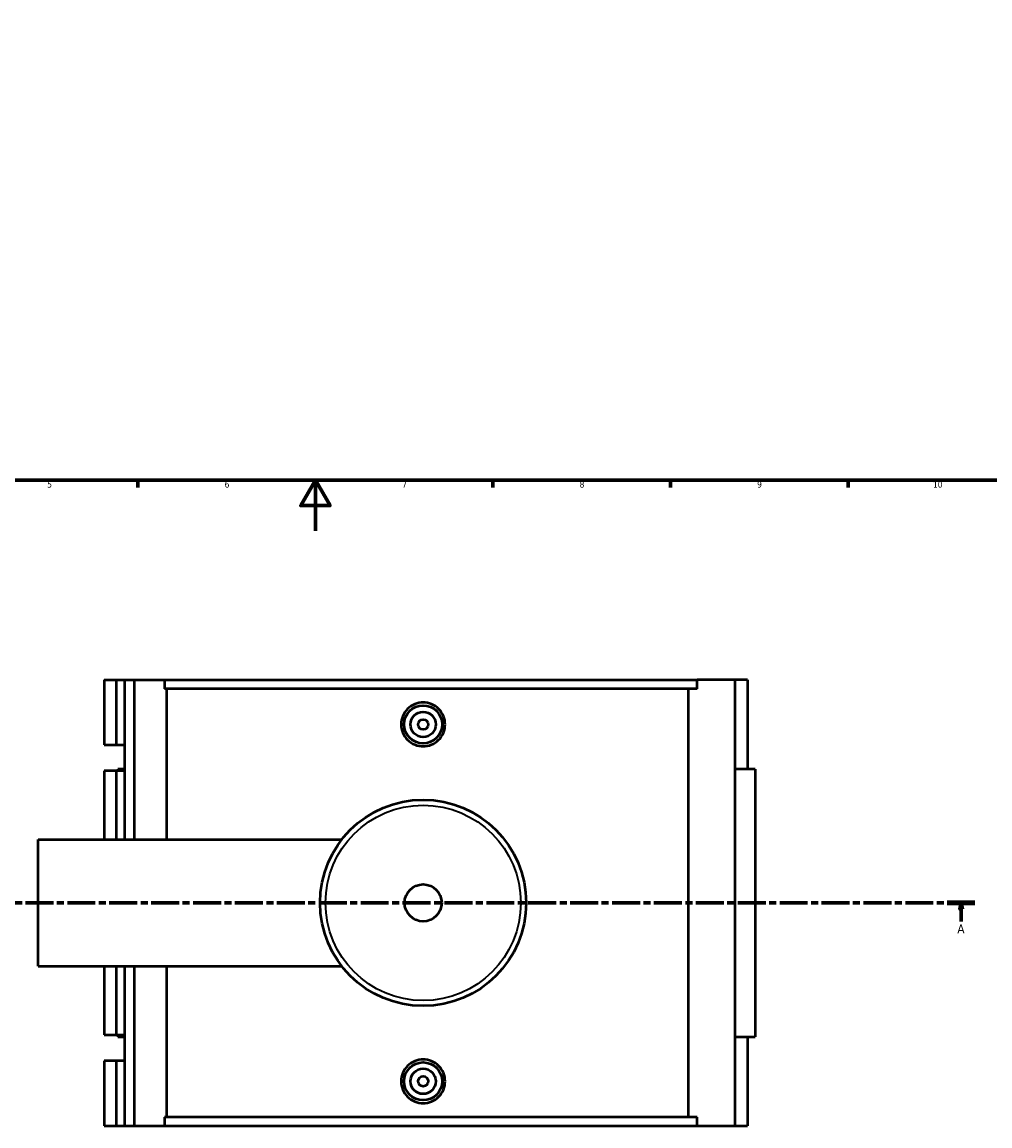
# Model space of a CAD drawing. Header units: millimetres. Extents: x 0 to 1004, y -235 to 1211.
# Tile 3 of 8: x 305 to 687, y -235 to 201. Entities that reach past the tile are written whole.
import ezdxf

# ---------------------------------------------------------------- set-up
doc = ezdxf.new("R2010")
doc.units = ezdxf.units.MM
doc.linetypes.add('CHAIN', pattern=[0.3543, 0.2362, -0.0295, 0.0591, -0.0295])
for name, color, linetype, lineweight in [('Border (ISO)', 7, 'Continuous', 70), ('Section Line (ISO)', 7, 'CHAIN', 70), ('Visible (ISO)', 7, 'Continuous', 50), ('Visible Narrow (ISO)', 7, 'Continuous', 35)]:
    doc.layers.add(name, color=color, linetype=linetype, lineweight=lineweight)
doc.styles.add('Label Text (ISO)', font='tahoma.ttf')
doc.styles.add('Note Text (ISO)', font='tahoma.ttf')

# ---------------------------------------------------------------- blocks, each defined once
blk = doc.blocks.new('Borders Default Border')
at = {"layer": 'Border (ISO)'}
for p, q in [((350.42, 20), (350.42, 17.1)), ((490.58, 20), (490.58, 17.1)), ((560.67, 20), (560.67, 17.1)), ((630.75, 20), (630.75, 17.1))]:
    blk.add_line(p, q, dxfattribs=at)
at = {"layer": 'Border (ISO)', "flags": 128}
for points in [[(20, 20), (20, 574), (821, 574), (821, 20), (20, 20)], [(420.5, 0), (420.5, 20), (414.73, 10), (426.27, 10), (420.5, 20)]]:
    blk.add_lwpolyline(points, dxfattribs=at)
at = {"layer": 'Border (ISO)', "color": 232, "true_color": 0xca0064, "char_height": 2.5, "attachment_point": 7, "style": 'Note Text (ISO)'}
for s, insert in [('5', (314.64, 17.05)), ('6', (384.66, 17.05)), ('7', (454.77, 17.1)), ('8', (524.81, 17.04)), ('9', (594.88, 17.05)), ('10', (664.29, 17.05))]:
    blk.add_mtext(s, dxfattribs=dict(at, insert=insert))
blk = doc.blocks.new('2dTransSection0')
at = {"layer": 'Section Line (ISO)', "linetype": 'CHAIN', "ltscale": 46.681}
blk.add_line((256.45, -146.75), (680.87, -146.75), dxfattribs=at)
at = {"layer": 'Section Line (ISO)', "linetype": 'Continuous', "lineweight": 140}
for p, q in [((256.45, -146.75), (267.39, -146.75)), ((669.93, -146.75), (680.87, -146.75))]:
    blk.add_line(p, q, dxfattribs=at)
at = {"layer": 'Section Line (ISO)', "linetype": 'Continuous'}
for p, q in [((261.92, -146.75), (261.42, -149.25)), ((261.92, -149.25), (261.92, -146.75)), ((262.42, -149.25), (261.92, -146.75)), ((675.4, -146.75), (674.9, -149.25)), ((675.4, -149.25), (675.4, -146.75)), ((675.9, -149.25), (675.4, -146.75)), ((261.42, -149.25), (262.42, -149.25)), ((261.92, -154.16), (261.92, -149.25)), ((674.9, -149.25), (675.9, -149.25)), ((675.4, -154.16), (675.4, -149.25))]:
    blk.add_line(p, q, dxfattribs=at)
at = {"layer": 'Section Line (ISO)', "linetype": 'Continuous', "flags": 128}
for points in [[(262.42, -149.25), (261.92, -146.75), (261.42, -149.25), (262.42, -149.25)], [(675.9, -149.25), (675.4, -146.75), (674.9, -149.25), (675.9, -149.25)]]:
    blk.add_lwpolyline(points, dxfattribs=at)
at = {"layer": 'Section Line (ISO)'}
for points in [[(262.42, -149.25), (261.92, -146.75), (261.42, -149.25), (262.42, -149.25)], [(675.9, -149.25), (675.4, -146.75), (674.9, -149.25), (675.9, -149.25)]]:
    blk.add_solid(points, dxfattribs=at)
at = {"layer": 'Section Line (ISO)', "char_height": 3.5, "attachment_point": 7, "style": 'Label Text (ISO)'}
for insert in [(260.43, -158.75), (673.91, -158.75)]:
    blk.add_mtext('A', dxfattribs=dict(at, insert=insert))

msp = doc.modelspace()

# ---------------------------------------------------------------- linework, layer by layer
at = {"layer": 'Visible (ISO)'}
for p, q in [((337.11023, -58.75417), (337.11023, -84.45417)), ((337.11023, -58.75417), (341.89852, -58.75417)), ((341.89852, -58.75417), (345.09347, -58.75417)), ((341.89852, -58.75417), (341.89852, -84.45417)), ((345.09347, -58.75417), (345.09347, -84.45417)), ((345.09347, -58.75417), (348.9241, -58.75417)), ((348.9241, -58.75417), (348.9241, -121.75417)), ((348.9241, -58.75417), (360.90917, -58.75417)), ((360.90917, -58.75417), (360.90917, -62.27417)), ((360.90917, -58.75417), (571.26772, -58.75417)), ((586.05001, -58.75417), (571.26772, -58.75417)), ((571.26772, -62.27417), (571.26772, -58.75417)), ((591.03339, -58.75417), (586.05001, -58.75417)), ((586.05001, -58.75417), (586.05001, -234.75417)), ((591.03339, -58.75417), (591.03339, -93.95417)), ((571.26772, -62.27417), (360.90917, -62.27417)), ((361.70392, -62.27417), (361.70392, -121.75417)), ((567.82078, -231.23417), (567.82078, -62.27417)), ((337.11023, -84.45417), (341.89852, -84.45417)), ((341.89852, -84.45417), (345.09347, -84.45417)), ((345.09347, -84.45417), (345.09347, -94.65417)), ((341.89852, -94.65417), (337.11023, -94.65417)), ((337.11023, -94.65417), (337.11023, -121.75417)), ((345.09347, -94.65417), (341.89852, -94.65417)), ((341.89852, -94.65417), (341.89852, -121.75417)), ((345.09347, -93.95417), (342.4827, -93.95417)), ((342.4827, -93.95417), (342.4827, -94.65417)), ((345.09347, -94.65417), (345.09347, -121.75417)), ((594.03339, -93.95417), (586.05001, -93.95417)), ((594.03339, -93.95417), (594.03339, -199.55417)), ((311.02905, -171.75417), (311.02905, -121.75417)), ((311.02905, -121.75417), (430.95448, -121.75417)), ((311.02905, -171.75417), (430.95448, -171.75417)), ((337.11023, -171.75417), (337.11023, -198.85417)), ((341.89852, -171.75417), (341.89852, -198.85417)), ((345.09347, -171.75417), (345.09347, -198.85417)), ((348.9241, -171.75417), (348.9241, -234.75417)), ((361.70392, -171.75417), (361.70392, -231.23417)), ((337.11023, -198.85417), (341.89852, -198.85417)), ((341.89852, -198.85417), (345.09347, -198.85417)), ((342.4827, -198.85417), (342.4827, -199.55417)), ((342.4827, -199.55417), (345.09347, -199.55417)), ((345.09347, -198.85417), (345.09347, -209.05417)), ((586.05001, -199.55417), (594.03339, -199.55417)), ((591.03339, -199.55417), (591.03339, -234.75417)), ((341.89852, -209.05417), (337.11023, -209.05417)), ((337.11023, -209.05417), (337.11023, -234.75417)), ((345.09347, -209.05417), (341.89852, -209.05417)), ((341.89852, -209.05417), (341.89852, -234.75417)), ((345.09347, -209.05417), (345.09347, -234.75417)), ((337.11023, -234.75417), (341.89852, -234.75417)), ((341.89852, -234.75417), (345.09347, -234.75417)), ((345.09347, -234.75417), (348.9241, -234.75417)), ((348.9241, -234.75417), (360.90917, -234.75417)), ((360.90917, -231.23417), (360.90917, -234.75417)), ((571.26772, -231.23417), (360.90917, -231.23417)), ((360.90917, -234.75417), (571.26772, -234.75417)), ((571.26772, -234.75417), (571.26772, -231.23417)), ((571.26772, -234.75417), (586.05001, -234.75417)), ((586.05001, -234.75417), (591.03339, -234.75417))]:
    msp.add_line(p, q, dxfattribs=at)
for centre, radius in [((463.02905, -76.35417), 7.5), ((463.02905, -76.35417), 5), ((463.02905, -76.35417), 2), ((463.02905, -146.75417), 40.66667), ((463.02905, -146.75417), 7.32), ((463.02905, -217.15417), 7.5), ((463.02905, -217.15417), 5), ((463.02905, -217.15417), 2)]:
    msp.add_circle(centre, radius, dxfattribs=at)
for points, knots in [([(471.69451, -76.35417), (471.69451, -77.44129), (471.47601, -78.60019), (470.58902, -80.73029), (469.92058, -81.70154), (468.38078, -83.23331), (467.40691, -83.89638), (465.27422, -84.77549), (464.11536, -84.99152), (461.94273, -84.99152), (460.78387, -84.77549), (458.65118, -83.89638), (457.67731, -83.23331), (456.13752, -81.70154), (455.46907, -80.73029), (454.58208, -78.60019), (454.36358, -77.44129), (454.36358, -75.26705), (454.58208, -74.10815), (455.46907, -71.97805), (456.13752, -71.0068), (457.67731, -69.47503), (458.65118, -68.81196), (460.78387, -67.93285), (461.94273, -67.71682), (464.11536, -67.71682), (465.27422, -67.93285), (467.40691, -68.81196), (468.38078, -69.47503), (469.92058, -71.0068), (470.58902, -71.97805), (471.47601, -74.10815), (471.69451, -75.26705), (471.69451, -76.35417)], [0, 0, 0, 0, 0.326136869, 0.326136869, 0.652273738, 0.652273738, 0.978167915, 0.978167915, 1.304062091, 1.304062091, 1.629956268, 1.629956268, 1.955850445, 1.955850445, 2.281987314, 2.281987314, 2.608124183, 2.608124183, 2.934261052, 2.934261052, 3.260397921, 3.260397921, 3.586292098, 3.586292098, 3.912186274, 3.912186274, 4.238080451, 4.238080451, 4.563974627, 4.563974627, 4.890111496, 4.890111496, 5.216248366, 5.216248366, 5.216248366, 5.216248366]), ([(471.69451, -217.15417), (471.69451, -218.24129), (471.47601, -219.40019), (470.58902, -221.53029), (469.92058, -222.50154), (468.38078, -224.03331), (467.40691, -224.69638), (465.27422, -225.57549), (464.11536, -225.79152), (461.94273, -225.79152), (460.78387, -225.57549), (458.65118, -224.69638), (457.67731, -224.03331), (456.13752, -222.50154), (455.46907, -221.53029), (454.58208, -219.40019), (454.36358, -218.24129), (454.36358, -217.15417), (454.36358, -216.06705), (454.58208, -214.90815), (455.46907, -212.77805), (456.13752, -211.8068), (457.67731, -210.27503), (458.65118, -209.61196), (460.78387, -208.73285), (461.94273, -208.51682), (464.11536, -208.51682), (465.27422, -208.73285), (467.40691, -209.61196), (468.38078, -210.27503), (469.92058, -211.8068), (470.58902, -212.77805), (471.47601, -214.90815), (471.69451, -216.06705), (471.69451, -217.15417)], [2.608124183, 2.608124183, 2.608124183, 2.608124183, 2.934261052, 2.934261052, 3.260397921, 3.260397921, 3.586292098, 3.586292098, 3.912186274, 3.912186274, 4.238080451, 4.238080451, 4.563974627, 4.563974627, 4.890111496, 4.890111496, 5.216248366, 5.216248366, 5.216248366, 5.542385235, 5.542385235, 5.868522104, 5.868522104, 6.19441628, 6.19441628, 6.520310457, 6.520310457, 6.846204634, 6.846204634, 7.17209881, 7.17209881, 7.498235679, 7.498235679, 7.824372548, 7.824372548, 7.824372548, 7.824372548])]:
    msp.add_open_spline(points, degree=3, knots=knots, dxfattribs=at)
at = {"layer": 'Visible Narrow (ISO)'}
msp.add_circle((463.02905, -146.75417), 38.52529, dxfattribs=at)

# ---------------------------------------------------------------- block references
msp.add_blockref('Borders Default Border', (0, 0))
at = {"layer": 'Section Line (ISO)'}
msp.add_blockref('2dTransSection0', (0, 0), dxfattribs=at)

doc.saveas('drawing.dxf')
